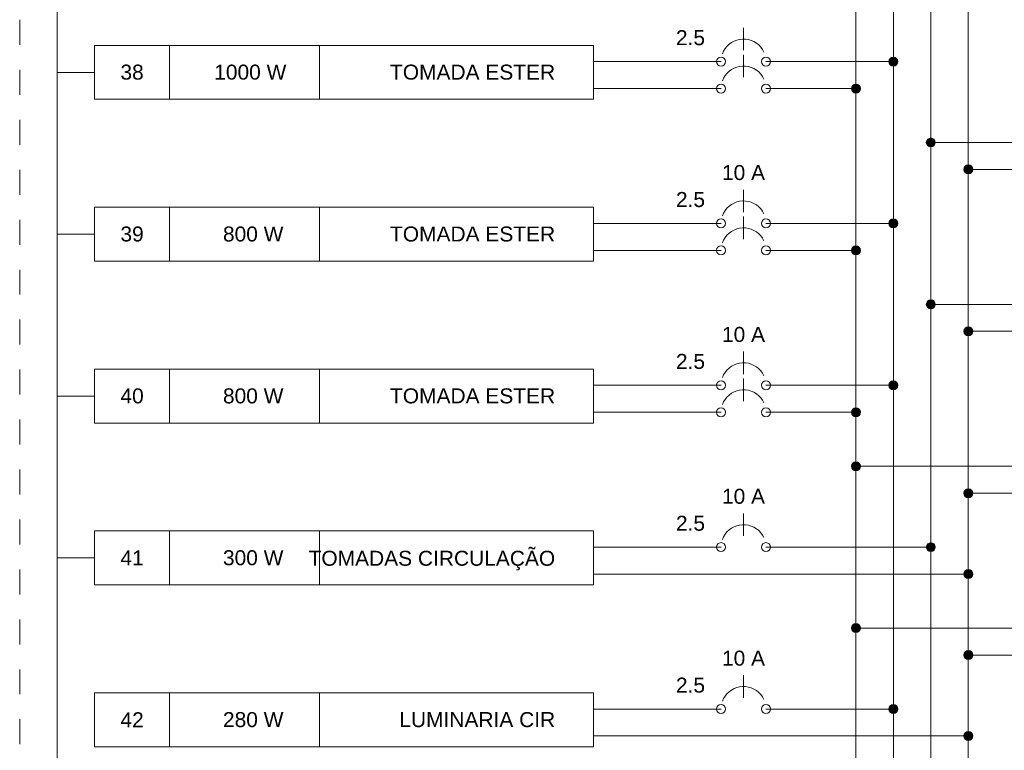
# Model space of a CAD drawing. Header units: feet. Extents: x -18 to 1038, y -110 to 48.
# Tile 93 of 199: x 93.08 to 98.01, y -8.34 to -4.68. Entities that reach past the tile are written whole.
import ezdxf

# ---------------------------------------------------------------- set-up
doc = ezdxf.new("R2010")
doc.units = ezdxf.units.FT
doc.header["$MEASUREMENT"] = 0
doc.linetypes.add('JIS_02_1.2', pattern=[0.25, 0.125, -0.125])
for name, color, linetype, lineweight in [('DI-Barramento Fase 1', 6, 'Continuous', 5), ('DI-Barramento Fase 2', 6, 'Continuous', 5), ('DI-Barramento Fase 3', 6, 'Continuous', 5), ('DI-Barramento Neutro', 6, 'Continuous', 5), ('DI-Disjuntor', 1, 'Continuous', 5), ('DI-Fios', 3, 'Continuous', 5), ('DI-Linhas do diagrama', 9, 'Continuous', 5), ('DI-Pontilhado', 7, 'JIS_02_1.2', 5), ('DI-Textos do diagrama', 7, 'Continuous', 5)]:
    doc.layers.add(name, color=color, linetype=linetype, lineweight=lineweight)
doc.styles.add('Arial', font='arial.ttf')

msp = doc.modelspace()

# ---------------------------------------------------------------- hatches: boundary and pattern name
at = {"layer": 'DI-Linhas do diagrama', "linetype": 'Continuous'}
for points in [[(97.4753, -4.892), (97.4752, -4.89), (97.475, -4.8881), (97.4746, -4.8862), (97.474, -4.8843), (97.4732, -4.8825), (97.4723, -4.8807), (97.4713, -4.8791), (97.4701, -4.8775), (97.4687, -4.8761), (97.4673, -4.8747), (97.4657, -4.8735), (97.4641, -4.8725), (97.4623, -4.8716), (97.4605, -4.8708), (97.4587, -4.8702), (97.4567, -4.8698), (97.4548, -4.8696), (97.4528, -4.8695), (97.4509, -4.8696), (97.4489, -4.8698), (97.447, -4.8702), (97.4451, -4.8708), (97.4433, -4.8716), (97.4416, -4.8725), (97.4399, -4.8735), (97.4384, -4.8747), (97.4369, -4.8761), (97.4356, -4.8775), (97.4344, -4.8791), (97.4333, -4.8807), (97.4324, -4.8825), (97.4317, -4.8843), (97.4311, -4.8862), (97.4307, -4.8881), (97.4304, -4.89), (97.4303, -4.892), (97.4304, -4.8939), (97.4307, -4.8959), (97.4311, -4.8978), (97.4317, -4.8997), (97.4324, -4.9015), (97.4333, -4.9032), (97.4344, -4.9049), (97.4356, -4.9064), (97.4369, -4.9079), (97.4384, -4.9092), (97.4399, -4.9104), (97.4416, -4.9115), (97.4433, -4.9124), (97.4451, -4.9131), (97.447, -4.9137), (97.4489, -4.9141), (97.4509, -4.9144), (97.4528, -4.9145), (97.4548, -4.9144), (97.4567, -4.9141), (97.4587, -4.9137), (97.4605, -4.9131), (97.4623, -4.9124), (97.4641, -4.9115), (97.4657, -4.9104), (97.4673, -4.9092), (97.4687, -4.9079), (97.4701, -4.9064), (97.4713, -4.9049), (97.4723, -4.9032), (97.4732, -4.9015), (97.474, -4.8997), (97.4746, -4.8978), (97.475, -4.8959), (97.4752, -4.8939)], [(97.2878, -5.027), (97.2877, -5.025), (97.2875, -5.0231), (97.2871, -5.0212), (97.2865, -5.0193), (97.2857, -5.0175), (97.2848, -5.0157), (97.2838, -5.0141), (97.2826, -5.0125), (97.2812, -5.0111), (97.2798, -5.0097), (97.2782, -5.0085), (97.2766, -5.0075), (97.2748, -5.0066), (97.273, -5.0058), (97.2712, -5.0052), (97.2692, -5.0048), (97.2673, -5.0046), (97.2653, -5.0045), (97.2634, -5.0046), (97.2614, -5.0048), (97.2595, -5.0052), (97.2576, -5.0058), (97.2558, -5.0066), (97.2541, -5.0075), (97.2524, -5.0085), (97.2509, -5.0097), (97.2494, -5.0111), (97.2481, -5.0125), (97.2469, -5.0141), (97.2458, -5.0157), (97.2449, -5.0175), (97.2442, -5.0193), (97.2436, -5.0212), (97.2432, -5.0231), (97.2429, -5.025), (97.2428, -5.027), (97.2429, -5.0289), (97.2432, -5.0309), (97.2436, -5.0328), (97.2442, -5.0347), (97.2449, -5.0365), (97.2458, -5.0382), (97.2469, -5.0399), (97.2481, -5.0414), (97.2494, -5.0429), (97.2509, -5.0442), (97.2524, -5.0454), (97.2541, -5.0465), (97.2558, -5.0474), (97.2576, -5.0481), (97.2595, -5.0487), (97.2614, -5.0491), (97.2634, -5.0494), (97.2653, -5.0495), (97.2673, -5.0494), (97.2692, -5.0491), (97.2712, -5.0487), (97.273, -5.0481), (97.2748, -5.0474), (97.2766, -5.0465), (97.2782, -5.0454), (97.2798, -5.0442), (97.2812, -5.0429), (97.2826, -5.0414), (97.2838, -5.0399), (97.2848, -5.0382), (97.2857, -5.0365), (97.2865, -5.0347), (97.2871, -5.0328), (97.2875, -5.0309), (97.2877, -5.0289)], [(97.6628, -5.297), (97.6627, -5.295), (97.6625, -5.2931), (97.6621, -5.2912), (97.6615, -5.2893), (97.6607, -5.2875), (97.6598, -5.2857), (97.6588, -5.2841), (97.6576, -5.2825), (97.6562, -5.2811), (97.6548, -5.2797), (97.6532, -5.2785), (97.6516, -5.2775), (97.6498, -5.2766), (97.648, -5.2758), (97.6462, -5.2752), (97.6442, -5.2748), (97.6423, -5.2746), (97.6403, -5.2745), (97.6384, -5.2746), (97.6364, -5.2748), (97.6345, -5.2752), (97.6326, -5.2758), (97.6308, -5.2766), (97.6291, -5.2775), (97.6274, -5.2785), (97.6259, -5.2797), (97.6244, -5.2811), (97.6231, -5.2825), (97.6219, -5.2841), (97.6208, -5.2857), (97.6199, -5.2875), (97.6192, -5.2893), (97.6186, -5.2912), (97.6182, -5.2931), (97.6179, -5.295), (97.6178, -5.297), (97.6179, -5.2989), (97.6182, -5.3009), (97.6186, -5.3028), (97.6192, -5.3047), (97.6199, -5.3065), (97.6208, -5.3082), (97.6219, -5.3099), (97.6231, -5.3114), (97.6244, -5.3129), (97.6259, -5.3142), (97.6274, -5.3154), (97.6291, -5.3165), (97.6308, -5.3174), (97.6326, -5.3181), (97.6345, -5.3187), (97.6364, -5.3191), (97.6384, -5.3194), (97.6403, -5.3195), (97.6423, -5.3194), (97.6442, -5.3191), (97.6462, -5.3187), (97.648, -5.3181), (97.6498, -5.3174), (97.6516, -5.3165), (97.6532, -5.3154), (97.6548, -5.3142), (97.6562, -5.3129), (97.6576, -5.3114), (97.6588, -5.3099), (97.6598, -5.3082), (97.6607, -5.3065), (97.6615, -5.3047), (97.6621, -5.3028), (97.6625, -5.3009), (97.6627, -5.2989)], [(97.8503, -5.432), (97.8502, -5.43), (97.85, -5.4281), (97.8496, -5.4262), (97.849, -5.4243), (97.8482, -5.4225), (97.8473, -5.4207), (97.8463, -5.4191), (97.8451, -5.4175), (97.8437, -5.4161), (97.8423, -5.4147), (97.8407, -5.4135), (97.8391, -5.4125), (97.8373, -5.4116), (97.8355, -5.4108), (97.8337, -5.4102), (97.8317, -5.4098), (97.8298, -5.4096), (97.8278, -5.4095), (97.8259, -5.4096), (97.8239, -5.4098), (97.822, -5.4102), (97.8201, -5.4108), (97.8183, -5.4116), (97.8166, -5.4125), (97.8149, -5.4135), (97.8134, -5.4147), (97.8119, -5.4161), (97.8106, -5.4175), (97.8094, -5.4191), (97.8083, -5.4207), (97.8074, -5.4225), (97.8067, -5.4243), (97.8061, -5.4262), (97.8057, -5.4281), (97.8054, -5.43), (97.8053, -5.432), (97.8054, -5.4339), (97.8057, -5.4359), (97.8061, -5.4378), (97.8067, -5.4397), (97.8074, -5.4415), (97.8083, -5.4432), (97.8094, -5.4449), (97.8106, -5.4464), (97.8119, -5.4479), (97.8134, -5.4492), (97.8149, -5.4504), (97.8166, -5.4515), (97.8183, -5.4524), (97.8201, -5.4531), (97.822, -5.4537), (97.8239, -5.4541), (97.8259, -5.4544), (97.8278, -5.4545), (97.8298, -5.4544), (97.8317, -5.4541), (97.8337, -5.4537), (97.8355, -5.4531), (97.8373, -5.4524), (97.8391, -5.4515), (97.8407, -5.4504), (97.8423, -5.4492), (97.8437, -5.4479), (97.8451, -5.4464), (97.8463, -5.4449), (97.8473, -5.4432), (97.8482, -5.4415), (97.849, -5.4397), (97.8496, -5.4378), (97.85, -5.4359), (97.8502, -5.4339)], [(97.4753, -5.702), (97.4752, -5.7), (97.475, -5.6981), (97.4746, -5.6962), (97.474, -5.6943), (97.4732, -5.6925), (97.4723, -5.6907), (97.4713, -5.6891), (97.4701, -5.6875), (97.4687, -5.6861), (97.4673, -5.6847), (97.4657, -5.6835), (97.4641, -5.6825), (97.4623, -5.6816), (97.4605, -5.6808), (97.4587, -5.6802), (97.4567, -5.6798), (97.4548, -5.6796), (97.4528, -5.6795), (97.4509, -5.6796), (97.4489, -5.6798), (97.447, -5.6802), (97.4451, -5.6808), (97.4433, -5.6816), (97.4416, -5.6825), (97.4399, -5.6835), (97.4384, -5.6847), (97.4369, -5.6861), (97.4356, -5.6875), (97.4344, -5.6891), (97.4333, -5.6907), (97.4324, -5.6925), (97.4317, -5.6943), (97.4311, -5.6962), (97.4307, -5.6981), (97.4304, -5.7), (97.4303, -5.702), (97.4304, -5.7039), (97.4307, -5.7059), (97.4311, -5.7078), (97.4317, -5.7097), (97.4324, -5.7115), (97.4333, -5.7132), (97.4344, -5.7149), (97.4356, -5.7164), (97.4369, -5.7179), (97.4384, -5.7192), (97.4399, -5.7204), (97.4416, -5.7215), (97.4433, -5.7224), (97.4451, -5.7231), (97.447, -5.7237), (97.4489, -5.7241), (97.4509, -5.7244), (97.4528, -5.7245), (97.4548, -5.7244), (97.4567, -5.7241), (97.4587, -5.7237), (97.4605, -5.7231), (97.4623, -5.7224), (97.4641, -5.7215), (97.4657, -5.7204), (97.4673, -5.7192), (97.4687, -5.7179), (97.4701, -5.7164), (97.4713, -5.7149), (97.4723, -5.7132), (97.4732, -5.7115), (97.474, -5.7097), (97.4746, -5.7078), (97.475, -5.7059), (97.4752, -5.7039)], [(97.2878, -5.837), (97.2877, -5.835), (97.2875, -5.8331), (97.2871, -5.8312), (97.2865, -5.8293), (97.2857, -5.8275), (97.2848, -5.8257), (97.2838, -5.8241), (97.2826, -5.8225), (97.2812, -5.8211), (97.2798, -5.8197), (97.2782, -5.8185), (97.2766, -5.8175), (97.2748, -5.8166), (97.273, -5.8158), (97.2712, -5.8152), (97.2692, -5.8148), (97.2673, -5.8146), (97.2653, -5.8145), (97.2634, -5.8146), (97.2614, -5.8148), (97.2595, -5.8152), (97.2576, -5.8158), (97.2558, -5.8166), (97.2541, -5.8175), (97.2524, -5.8185), (97.2509, -5.8197), (97.2494, -5.8211), (97.2481, -5.8225), (97.2469, -5.8241), (97.2458, -5.8257), (97.2449, -5.8275), (97.2442, -5.8293), (97.2436, -5.8312), (97.2432, -5.8331), (97.2429, -5.835), (97.2428, -5.837), (97.2429, -5.8389), (97.2432, -5.8409), (97.2436, -5.8428), (97.2442, -5.8447), (97.2449, -5.8465), (97.2458, -5.8482), (97.2469, -5.8499), (97.2481, -5.8514), (97.2494, -5.8529), (97.2509, -5.8542), (97.2524, -5.8554), (97.2541, -5.8565), (97.2558, -5.8574), (97.2576, -5.8581), (97.2595, -5.8587), (97.2614, -5.8591), (97.2634, -5.8594), (97.2653, -5.8595), (97.2673, -5.8594), (97.2692, -5.8591), (97.2712, -5.8587), (97.273, -5.8581), (97.2748, -5.8574), (97.2766, -5.8565), (97.2782, -5.8554), (97.2798, -5.8542), (97.2812, -5.8529), (97.2826, -5.8514), (97.2838, -5.8499), (97.2848, -5.8482), (97.2857, -5.8465), (97.2865, -5.8447), (97.2871, -5.8428), (97.2875, -5.8409), (97.2877, -5.8389)], [(97.6628, -6.107), (97.6627, -6.105), (97.6625, -6.1031), (97.6621, -6.1012), (97.6615, -6.0993), (97.6607, -6.0975), (97.6598, -6.0957), (97.6588, -6.0941), (97.6576, -6.0925), (97.6562, -6.0911), (97.6548, -6.0897), (97.6532, -6.0885), (97.6516, -6.0875), (97.6498, -6.0866), (97.648, -6.0858), (97.6462, -6.0852), (97.6442, -6.0848), (97.6423, -6.0846), (97.6403, -6.0845), (97.6384, -6.0846), (97.6364, -6.0848), (97.6345, -6.0852), (97.6326, -6.0858), (97.6308, -6.0866), (97.6291, -6.0875), (97.6274, -6.0885), (97.6259, -6.0897), (97.6244, -6.0911), (97.6231, -6.0925), (97.6219, -6.0941), (97.6208, -6.0957), (97.6199, -6.0975), (97.6192, -6.0993), (97.6186, -6.1012), (97.6182, -6.1031), (97.6179, -6.105), (97.6178, -6.107), (97.6179, -6.1089), (97.6182, -6.1109), (97.6186, -6.1128), (97.6192, -6.1147), (97.6199, -6.1165), (97.6208, -6.1182), (97.6219, -6.1199), (97.6231, -6.1214), (97.6244, -6.1229), (97.6259, -6.1242), (97.6274, -6.1254), (97.6291, -6.1265), (97.6308, -6.1274), (97.6326, -6.1281), (97.6345, -6.1287), (97.6364, -6.1291), (97.6384, -6.1294), (97.6403, -6.1295), (97.6423, -6.1294), (97.6442, -6.1291), (97.6462, -6.1287), (97.648, -6.1281), (97.6498, -6.1274), (97.6516, -6.1265), (97.6532, -6.1254), (97.6548, -6.1242), (97.6562, -6.1229), (97.6576, -6.1214), (97.6588, -6.1199), (97.6598, -6.1182), (97.6607, -6.1165), (97.6615, -6.1147), (97.6621, -6.1128), (97.6625, -6.1109), (97.6627, -6.1089)], [(97.8503, -6.242), (97.8502, -6.24), (97.85, -6.2381), (97.8496, -6.2362), (97.849, -6.2343), (97.8482, -6.2325), (97.8473, -6.2307), (97.8463, -6.2291), (97.8451, -6.2275), (97.8437, -6.2261), (97.8423, -6.2247), (97.8407, -6.2235), (97.8391, -6.2225), (97.8373, -6.2216), (97.8355, -6.2208), (97.8337, -6.2202), (97.8317, -6.2198), (97.8298, -6.2196), (97.8278, -6.2195), (97.8259, -6.2196), (97.8239, -6.2198), (97.822, -6.2202), (97.8201, -6.2208), (97.8183, -6.2216), (97.8166, -6.2225), (97.8149, -6.2235), (97.8134, -6.2247), (97.8119, -6.2261), (97.8106, -6.2275), (97.8094, -6.2291), (97.8083, -6.2307), (97.8074, -6.2325), (97.8067, -6.2343), (97.8061, -6.2362), (97.8057, -6.2381), (97.8054, -6.24), (97.8053, -6.242), (97.8054, -6.2439), (97.8057, -6.2459), (97.8061, -6.2478), (97.8067, -6.2497), (97.8074, -6.2515), (97.8083, -6.2532), (97.8094, -6.2549), (97.8106, -6.2564), (97.8119, -6.2579), (97.8134, -6.2592), (97.8149, -6.2604), (97.8166, -6.2615), (97.8183, -6.2624), (97.8201, -6.2631), (97.822, -6.2637), (97.8239, -6.2641), (97.8259, -6.2644), (97.8278, -6.2645), (97.8298, -6.2644), (97.8317, -6.2641), (97.8337, -6.2637), (97.8355, -6.2631), (97.8373, -6.2624), (97.8391, -6.2615), (97.8407, -6.2604), (97.8423, -6.2592), (97.8437, -6.2579), (97.8451, -6.2564), (97.8463, -6.2549), (97.8473, -6.2532), (97.8482, -6.2515), (97.849, -6.2497), (97.8496, -6.2478), (97.85, -6.2459), (97.8502, -6.2439)], [(97.4753, -6.512), (97.4752, -6.51), (97.475, -6.5081), (97.4746, -6.5062), (97.474, -6.5043), (97.4732, -6.5025), (97.4723, -6.5007), (97.4713, -6.4991), (97.4701, -6.4975), (97.4687, -6.4961), (97.4673, -6.4947), (97.4657, -6.4935), (97.4641, -6.4925), (97.4623, -6.4916), (97.4605, -6.4908), (97.4587, -6.4902), (97.4567, -6.4898), (97.4548, -6.4896), (97.4528, -6.4895), (97.4509, -6.4896), (97.4489, -6.4898), (97.447, -6.4902), (97.4451, -6.4908), (97.4433, -6.4916), (97.4416, -6.4925), (97.4399, -6.4935), (97.4384, -6.4947), (97.4369, -6.4961), (97.4356, -6.4975), (97.4344, -6.4991), (97.4333, -6.5007), (97.4324, -6.5025), (97.4317, -6.5043), (97.4311, -6.5062), (97.4307, -6.5081), (97.4304, -6.51), (97.4303, -6.512), (97.4304, -6.5139), (97.4307, -6.5159), (97.4311, -6.5178), (97.4317, -6.5197), (97.4324, -6.5215), (97.4333, -6.5232), (97.4344, -6.5249), (97.4356, -6.5264), (97.4369, -6.5279), (97.4384, -6.5292), (97.4399, -6.5304), (97.4416, -6.5315), (97.4433, -6.5324), (97.4451, -6.5331), (97.447, -6.5337), (97.4489, -6.5341), (97.4509, -6.5344), (97.4528, -6.5345), (97.4548, -6.5344), (97.4567, -6.5341), (97.4587, -6.5337), (97.4605, -6.5331), (97.4623, -6.5324), (97.4641, -6.5315), (97.4657, -6.5304), (97.4673, -6.5292), (97.4687, -6.5279), (97.4701, -6.5264), (97.4713, -6.5249), (97.4723, -6.5232), (97.4732, -6.5215), (97.474, -6.5197), (97.4746, -6.5178), (97.475, -6.5159), (97.4752, -6.5139)], [(97.2878, -6.647), (97.2877, -6.645), (97.2875, -6.6431), (97.2871, -6.6412), (97.2865, -6.6393), (97.2857, -6.6375), (97.2848, -6.6357), (97.2838, -6.6341), (97.2826, -6.6325), (97.2812, -6.6311), (97.2798, -6.6297), (97.2782, -6.6285), (97.2766, -6.6275), (97.2748, -6.6266), (97.273, -6.6258), (97.2712, -6.6252), (97.2692, -6.6248), (97.2673, -6.6246), (97.2653, -6.6245), (97.2634, -6.6246), (97.2614, -6.6248), (97.2595, -6.6252), (97.2576, -6.6258), (97.2558, -6.6266), (97.2541, -6.6275), (97.2524, -6.6285), (97.2509, -6.6297), (97.2494, -6.6311), (97.2481, -6.6325), (97.2469, -6.6341), (97.2458, -6.6357), (97.2449, -6.6375), (97.2442, -6.6393), (97.2436, -6.6412), (97.2432, -6.6431), (97.2429, -6.645), (97.2428, -6.647), (97.2429, -6.6489), (97.2432, -6.6509), (97.2436, -6.6528), (97.2442, -6.6547), (97.2449, -6.6565), (97.2458, -6.6582), (97.2469, -6.6599), (97.2481, -6.6614), (97.2494, -6.6629), (97.2509, -6.6642), (97.2524, -6.6654), (97.2541, -6.6665), (97.2558, -6.6674), (97.2576, -6.6681), (97.2595, -6.6687), (97.2614, -6.6691), (97.2634, -6.6694), (97.2653, -6.6695), (97.2673, -6.6694), (97.2692, -6.6691), (97.2712, -6.6687), (97.273, -6.6681), (97.2748, -6.6674), (97.2766, -6.6665), (97.2782, -6.6654), (97.2798, -6.6642), (97.2812, -6.6629), (97.2826, -6.6614), (97.2838, -6.6599), (97.2848, -6.6582), (97.2857, -6.6565), (97.2865, -6.6547), (97.2871, -6.6528), (97.2875, -6.6509), (97.2877, -6.6489)], [(97.2878, -6.917), (97.2877, -6.915), (97.2875, -6.9131), (97.2871, -6.9112), (97.2865, -6.9093), (97.2857, -6.9075), (97.2848, -6.9057), (97.2838, -6.9041), (97.2826, -6.9025), (97.2812, -6.9011), (97.2798, -6.8997), (97.2782, -6.8985), (97.2766, -6.8975), (97.2748, -6.8966), (97.273, -6.8958), (97.2712, -6.8952), (97.2692, -6.8948), (97.2673, -6.8946), (97.2653, -6.8945), (97.2634, -6.8946), (97.2614, -6.8948), (97.2595, -6.8952), (97.2576, -6.8958), (97.2558, -6.8966), (97.2541, -6.8975), (97.2524, -6.8985), (97.2509, -6.8997), (97.2494, -6.9011), (97.2481, -6.9025), (97.2469, -6.9041), (97.2458, -6.9057), (97.2449, -6.9075), (97.2442, -6.9093), (97.2436, -6.9112), (97.2432, -6.9131), (97.2429, -6.915), (97.2428, -6.917), (97.2429, -6.9189), (97.2432, -6.9209), (97.2436, -6.9228), (97.2442, -6.9247), (97.2449, -6.9265), (97.2458, -6.9282), (97.2469, -6.9299), (97.2481, -6.9314), (97.2494, -6.9329), (97.2509, -6.9342), (97.2524, -6.9354), (97.2541, -6.9365), (97.2558, -6.9374), (97.2576, -6.9381), (97.2595, -6.9387), (97.2614, -6.9391), (97.2634, -6.9394), (97.2653, -6.9395), (97.2673, -6.9394), (97.2692, -6.9391), (97.2712, -6.9387), (97.273, -6.9381), (97.2748, -6.9374), (97.2766, -6.9365), (97.2782, -6.9354), (97.2798, -6.9342), (97.2812, -6.9329), (97.2826, -6.9314), (97.2838, -6.9299), (97.2848, -6.9282), (97.2857, -6.9265), (97.2865, -6.9247), (97.2871, -6.9228), (97.2875, -6.9209), (97.2877, -6.9189)], [(97.8503, -7.052), (97.8502, -7.05), (97.85, -7.0481), (97.8496, -7.0462), (97.849, -7.0443), (97.8482, -7.0425), (97.8473, -7.0407), (97.8463, -7.0391), (97.8451, -7.0375), (97.8437, -7.0361), (97.8423, -7.0347), (97.8407, -7.0336), (97.8391, -7.0325), (97.8373, -7.0316), (97.8355, -7.0308), (97.8337, -7.0302), (97.8317, -7.0298), (97.8298, -7.0296), (97.8278, -7.0295), (97.8259, -7.0296), (97.8239, -7.0298), (97.822, -7.0302), (97.8201, -7.0308), (97.8183, -7.0316), (97.8166, -7.0325), (97.8149, -7.0336), (97.8134, -7.0347), (97.8119, -7.0361), (97.8106, -7.0375), (97.8094, -7.0391), (97.8083, -7.0407), (97.8074, -7.0425), (97.8067, -7.0443), (97.8061, -7.0462), (97.8057, -7.0481), (97.8054, -7.05), (97.8053, -7.052), (97.8054, -7.0539), (97.8057, -7.0559), (97.8061, -7.0578), (97.8067, -7.0597), (97.8074, -7.0615), (97.8083, -7.0632), (97.8094, -7.0649), (97.8106, -7.0664), (97.8119, -7.0679), (97.8134, -7.0692), (97.8149, -7.0704), (97.8166, -7.0715), (97.8183, -7.0724), (97.8201, -7.0731), (97.822, -7.0737), (97.8239, -7.0741), (97.8259, -7.0744), (97.8278, -7.0745), (97.8298, -7.0744), (97.8317, -7.0741), (97.8337, -7.0737), (97.8355, -7.0731), (97.8373, -7.0724), (97.8391, -7.0715), (97.8407, -7.0704), (97.8423, -7.0692), (97.8437, -7.0679), (97.8451, -7.0664), (97.8463, -7.0649), (97.8473, -7.0632), (97.8482, -7.0615), (97.849, -7.0597), (97.8496, -7.0578), (97.85, -7.0559), (97.8502, -7.0539)], [(97.6628, -7.322), (97.6627, -7.32), (97.6625, -7.3181), (97.6621, -7.3162), (97.6615, -7.3143), (97.6607, -7.3125), (97.6598, -7.3107), (97.6588, -7.3091), (97.6576, -7.3075), (97.6562, -7.3061), (97.6548, -7.3047), (97.6532, -7.3036), (97.6516, -7.3025), (97.6498, -7.3016), (97.648, -7.3008), (97.6462, -7.3002), (97.6442, -7.2998), (97.6423, -7.2996), (97.6403, -7.2995), (97.6384, -7.2996), (97.6364, -7.2998), (97.6345, -7.3002), (97.6326, -7.3008), (97.6308, -7.3016), (97.6291, -7.3025), (97.6274, -7.3036), (97.6259, -7.3047), (97.6244, -7.3061), (97.6231, -7.3075), (97.6219, -7.3091), (97.6208, -7.3107), (97.6199, -7.3125), (97.6192, -7.3143), (97.6186, -7.3162), (97.6182, -7.3181), (97.6179, -7.32), (97.6178, -7.322), (97.6179, -7.3239), (97.6182, -7.3259), (97.6186, -7.3278), (97.6192, -7.3297), (97.6199, -7.3315), (97.6208, -7.3332), (97.6219, -7.3349), (97.6231, -7.3364), (97.6244, -7.3379), (97.6259, -7.3392), (97.6274, -7.3404), (97.6291, -7.3415), (97.6308, -7.3424), (97.6326, -7.3431), (97.6345, -7.3437), (97.6364, -7.3441), (97.6384, -7.3444), (97.6403, -7.3445), (97.6423, -7.3444), (97.6442, -7.3441), (97.6462, -7.3437), (97.648, -7.3431), (97.6498, -7.3424), (97.6516, -7.3415), (97.6532, -7.3404), (97.6548, -7.3392), (97.6562, -7.3379), (97.6576, -7.3364), (97.6588, -7.3349), (97.6598, -7.3332), (97.6607, -7.3315), (97.6615, -7.3297), (97.6621, -7.3278), (97.6625, -7.3259), (97.6627, -7.3239)], [(97.8503, -7.457), (97.8502, -7.455), (97.85, -7.4531), (97.8496, -7.4512), (97.849, -7.4493), (97.8482, -7.4475), (97.8473, -7.4457), (97.8463, -7.4441), (97.8451, -7.4425), (97.8437, -7.4411), (97.8423, -7.4397), (97.8407, -7.4386), (97.8391, -7.4375), (97.8373, -7.4366), (97.8355, -7.4358), (97.8337, -7.4352), (97.8317, -7.4348), (97.8298, -7.4346), (97.8278, -7.4345), (97.8259, -7.4346), (97.8239, -7.4348), (97.822, -7.4352), (97.8201, -7.4358), (97.8183, -7.4366), (97.8166, -7.4375), (97.8149, -7.4386), (97.8134, -7.4397), (97.8119, -7.4411), (97.8106, -7.4425), (97.8094, -7.4441), (97.8083, -7.4457), (97.8074, -7.4475), (97.8067, -7.4493), (97.8061, -7.4512), (97.8057, -7.4531), (97.8054, -7.455), (97.8053, -7.457), (97.8054, -7.4589), (97.8057, -7.4609), (97.8061, -7.4628), (97.8067, -7.4647), (97.8074, -7.4665), (97.8083, -7.4682), (97.8094, -7.4699), (97.8106, -7.4714), (97.8119, -7.4729), (97.8134, -7.4742), (97.8149, -7.4754), (97.8166, -7.4765), (97.8183, -7.4774), (97.8201, -7.4781), (97.822, -7.4787), (97.8239, -7.4791), (97.8259, -7.4794), (97.8278, -7.4795), (97.8298, -7.4794), (97.8317, -7.4791), (97.8337, -7.4787), (97.8355, -7.4781), (97.8373, -7.4774), (97.8391, -7.4765), (97.8407, -7.4754), (97.8423, -7.4742), (97.8437, -7.4729), (97.8451, -7.4714), (97.8463, -7.4699), (97.8473, -7.4682), (97.8482, -7.4665), (97.849, -7.4647), (97.8496, -7.4628), (97.85, -7.4609), (97.8502, -7.4589)], [(97.2878, -7.727), (97.2877, -7.725), (97.2875, -7.7231), (97.2871, -7.7212), (97.2865, -7.7193), (97.2857, -7.7175), (97.2848, -7.7157), (97.2838, -7.7141), (97.2826, -7.7125), (97.2812, -7.7111), (97.2798, -7.7097), (97.2782, -7.7086), (97.2766, -7.7075), (97.2748, -7.7066), (97.273, -7.7058), (97.2712, -7.7052), (97.2692, -7.7048), (97.2673, -7.7046), (97.2653, -7.7045), (97.2634, -7.7046), (97.2614, -7.7048), (97.2595, -7.7052), (97.2576, -7.7058), (97.2558, -7.7066), (97.2541, -7.7075), (97.2524, -7.7086), (97.2509, -7.7097), (97.2494, -7.7111), (97.2481, -7.7125), (97.2469, -7.7141), (97.2458, -7.7157), (97.2449, -7.7175), (97.2442, -7.7193), (97.2436, -7.7212), (97.2432, -7.7231), (97.2429, -7.725), (97.2428, -7.727), (97.2429, -7.7289), (97.2432, -7.7309), (97.2436, -7.7328), (97.2442, -7.7347), (97.2449, -7.7365), (97.2458, -7.7382), (97.2469, -7.7399), (97.2481, -7.7414), (97.2494, -7.7429), (97.2509, -7.7442), (97.2524, -7.7454), (97.2541, -7.7465), (97.2558, -7.7474), (97.2576, -7.7481), (97.2595, -7.7487), (97.2614, -7.7491), (97.2634, -7.7494), (97.2653, -7.7495), (97.2673, -7.7494), (97.2692, -7.7491), (97.2712, -7.7487), (97.273, -7.7481), (97.2748, -7.7474), (97.2766, -7.7465), (97.2782, -7.7454), (97.2798, -7.7442), (97.2812, -7.7429), (97.2826, -7.7414), (97.2838, -7.7399), (97.2848, -7.7382), (97.2857, -7.7365), (97.2865, -7.7347), (97.2871, -7.7328), (97.2875, -7.7309), (97.2877, -7.7289)], [(97.8503, -7.862), (97.8502, -7.86), (97.85, -7.8581), (97.8496, -7.8562), (97.849, -7.8543), (97.8482, -7.8525), (97.8473, -7.8507), (97.8463, -7.8491), (97.8451, -7.8475), (97.8437, -7.8461), (97.8423, -7.8447), (97.8407, -7.8436), (97.8391, -7.8425), (97.8373, -7.8416), (97.8355, -7.8408), (97.8337, -7.8402), (97.8317, -7.8398), (97.8298, -7.8396), (97.8278, -7.8395), (97.8259, -7.8396), (97.8239, -7.8398), (97.822, -7.8402), (97.8201, -7.8408), (97.8183, -7.8416), (97.8166, -7.8425), (97.8149, -7.8436), (97.8134, -7.8447), (97.8119, -7.8461), (97.8106, -7.8475), (97.8094, -7.8491), (97.8083, -7.8507), (97.8074, -7.8525), (97.8067, -7.8543), (97.8061, -7.8562), (97.8057, -7.8581), (97.8054, -7.86), (97.8053, -7.862), (97.8054, -7.8639), (97.8057, -7.8659), (97.8061, -7.8678), (97.8067, -7.8697), (97.8074, -7.8715), (97.8083, -7.8732), (97.8094, -7.8749), (97.8106, -7.8764), (97.8119, -7.8779), (97.8134, -7.8792), (97.8149, -7.8804), (97.8166, -7.8815), (97.8183, -7.8824), (97.8201, -7.8831), (97.822, -7.8837), (97.8239, -7.8841), (97.8259, -7.8844), (97.8278, -7.8845), (97.8298, -7.8844), (97.8317, -7.8841), (97.8337, -7.8837), (97.8355, -7.8831), (97.8373, -7.8824), (97.8391, -7.8815), (97.8407, -7.8804), (97.8423, -7.8792), (97.8437, -7.8779), (97.8451, -7.8764), (97.8463, -7.8749), (97.8473, -7.8732), (97.8482, -7.8715), (97.849, -7.8697), (97.8496, -7.8678), (97.85, -7.8659), (97.8502, -7.8639)], [(97.4753, -8.132), (97.4752, -8.13), (97.475, -8.1281), (97.4746, -8.1262), (97.474, -8.1243), (97.4732, -8.1225), (97.4723, -8.1207), (97.4713, -8.1191), (97.4701, -8.1175), (97.4687, -8.1161), (97.4673, -8.1147), (97.4657, -8.1136), (97.4641, -8.1125), (97.4623, -8.1116), (97.4605, -8.1108), (97.4587, -8.1102), (97.4567, -8.1098), (97.4548, -8.1096), (97.4528, -8.1095), (97.4509, -8.1096), (97.4489, -8.1098), (97.447, -8.1102), (97.4451, -8.1108), (97.4433, -8.1116), (97.4416, -8.1125), (97.4399, -8.1136), (97.4384, -8.1147), (97.4369, -8.1161), (97.4356, -8.1175), (97.4344, -8.1191), (97.4333, -8.1207), (97.4324, -8.1225), (97.4317, -8.1243), (97.4311, -8.1262), (97.4307, -8.1281), (97.4304, -8.13), (97.4303, -8.132), (97.4304, -8.1339), (97.4307, -8.1359), (97.4311, -8.1378), (97.4317, -8.1397), (97.4324, -8.1415), (97.4333, -8.1432), (97.4344, -8.1449), (97.4356, -8.1464), (97.4369, -8.1479), (97.4384, -8.1492), (97.4399, -8.1504), (97.4416, -8.1515), (97.4433, -8.1524), (97.4451, -8.1531), (97.447, -8.1537), (97.4489, -8.1541), (97.4509, -8.1544), (97.4528, -8.1545), (97.4548, -8.1544), (97.4567, -8.1541), (97.4587, -8.1537), (97.4605, -8.1531), (97.4623, -8.1524), (97.4641, -8.1515), (97.4657, -8.1504), (97.4673, -8.1492), (97.4687, -8.1479), (97.4701, -8.1464), (97.4713, -8.1449), (97.4723, -8.1432), (97.4732, -8.1415), (97.474, -8.1397), (97.4746, -8.1378), (97.475, -8.1359), (97.4752, -8.1339)], [(97.8503, -8.267), (97.8502, -8.265), (97.85, -8.2631), (97.8496, -8.2612), (97.849, -8.2593), (97.8482, -8.2575), (97.8473, -8.2557), (97.8463, -8.2541), (97.8451, -8.2525), (97.8437, -8.2511), (97.8423, -8.2497), (97.8407, -8.2486), (97.8391, -8.2475), (97.8373, -8.2466), (97.8355, -8.2458), (97.8337, -8.2452), (97.8317, -8.2448), (97.8298, -8.2446), (97.8278, -8.2445), (97.8259, -8.2446), (97.8239, -8.2448), (97.822, -8.2452), (97.8201, -8.2458), (97.8183, -8.2466), (97.8166, -8.2475), (97.8149, -8.2486), (97.8134, -8.2497), (97.8119, -8.2511), (97.8106, -8.2525), (97.8094, -8.2541), (97.8083, -8.2557), (97.8074, -8.2575), (97.8067, -8.2593), (97.8061, -8.2612), (97.8057, -8.2631), (97.8054, -8.265), (97.8053, -8.267), (97.8054, -8.2689), (97.8057, -8.2709), (97.8061, -8.2728), (97.8067, -8.2747), (97.8074, -8.2765), (97.8083, -8.2782), (97.8094, -8.2799), (97.8106, -8.2814), (97.8119, -8.2829), (97.8134, -8.2842), (97.8149, -8.2854), (97.8166, -8.2865), (97.8183, -8.2874), (97.8201, -8.2881), (97.822, -8.2887), (97.8239, -8.2891), (97.8259, -8.2894), (97.8278, -8.2895), (97.8298, -8.2894), (97.8317, -8.2891), (97.8337, -8.2887), (97.8355, -8.2881), (97.8373, -8.2874), (97.8391, -8.2865), (97.8407, -8.2854), (97.8423, -8.2842), (97.8437, -8.2829), (97.8451, -8.2814), (97.8463, -8.2799), (97.8473, -8.2782), (97.8482, -8.2765), (97.849, -8.2747), (97.8496, -8.2728), (97.85, -8.2709), (97.8502, -8.2689)]]:
    msp.add_hatch(color=256, dxfattribs=at).paths.add_polyline_path(points)

# ---------------------------------------------------------------- linework, layer by layer
at = {"layer": 'DI-Barramento Fase 1'}
msp.add_line((97.2653, -2.546), (97.2653, -11.6285), dxfattribs=at)
at = {"layer": 'DI-Barramento Fase 2'}
msp.add_line((97.4528, -2.546), (97.4528, -11.6285), dxfattribs=at)
at = {"layer": 'DI-Barramento Fase 3'}
msp.add_line((97.6403, -2.546), (97.6403, -11.6285), dxfattribs=at)
at = {"layer": 'DI-Barramento Neutro'}
msp.add_line((97.8278, -2.096), (97.8278, -11.6285), dxfattribs=at)
at = {"layer": 'DI-Disjuntor'}
for p, q in [((96.7028, -4.8357), (96.7028, -4.7232)), ((96.7028, -4.9707), (96.7028, -4.8582)), ((96.7028, -5.6457), (96.7028, -5.5332)), ((96.7028, -5.7807), (96.7028, -5.6682)), ((96.7028, -6.4557), (96.7028, -6.3432)), ((96.7028, -6.5907), (96.7028, -6.4782)), ((96.7028, -7.2657), (96.7028, -7.1532)), ((96.7028, -8.0757), (96.7028, -7.9632))]:
    msp.add_line(p, q, dxfattribs=at)
for points in [[(96.8048, -4.8444), (96.7977, -4.8315), (96.789, -4.8197), (96.7788, -4.809), (96.7674, -4.7998), (96.7548, -4.7922), (96.7413, -4.7863), (96.7272, -4.7821), (96.7126, -4.7799), (96.6979, -4.7796), (96.6833, -4.7812), (96.669, -4.7847), (96.6553, -4.79), (96.6424, -4.7971), (96.6305, -4.8058), (96.6199, -4.816), (96.6107, -4.8274), (96.603, -4.84), (96.5971, -4.8535)], [(96.8048, -4.9794), (96.7977, -4.9665), (96.789, -4.9547), (96.7788, -4.944), (96.7674, -4.9348), (96.7548, -4.9272), (96.7413, -4.9213), (96.7272, -4.9171), (96.7126, -4.9149), (96.6979, -4.9146), (96.6833, -4.9162), (96.669, -4.9197), (96.6553, -4.925), (96.6424, -4.9321), (96.6305, -4.9408), (96.6199, -4.951), (96.6107, -4.9625), (96.603, -4.975), (96.5971, -4.9885)], [(96.8048, -5.6544), (96.7977, -5.6415), (96.789, -5.6297), (96.7788, -5.619), (96.7674, -5.6098), (96.7548, -5.6022), (96.7413, -5.5963), (96.7272, -5.5921), (96.7126, -5.5899), (96.6979, -5.5896), (96.6833, -5.5912), (96.669, -5.5947), (96.6553, -5.6), (96.6424, -5.6071), (96.6305, -5.6158), (96.6199, -5.626), (96.6107, -5.6375), (96.603, -5.65), (96.5971, -5.6635)], [(96.8048, -5.7894), (96.7977, -5.7765), (96.789, -5.7647), (96.7788, -5.754), (96.7674, -5.7448), (96.7548, -5.7372), (96.7413, -5.7313), (96.7272, -5.7271), (96.7126, -5.7249), (96.6979, -5.7246), (96.6833, -5.7262), (96.669, -5.7297), (96.6553, -5.735), (96.6424, -5.7421), (96.6305, -5.7508), (96.6199, -5.761), (96.6107, -5.7725), (96.603, -5.785), (96.5971, -5.7985)], [(96.8048, -6.4644), (96.7977, -6.4515), (96.789, -6.4397), (96.7788, -6.429), (96.7674, -6.4198), (96.7548, -6.4122), (96.7413, -6.4063), (96.7272, -6.4021), (96.7126, -6.3999), (96.6979, -6.3996), (96.6833, -6.4012), (96.669, -6.4047), (96.6553, -6.41), (96.6424, -6.4171), (96.6305, -6.4258), (96.6199, -6.436), (96.6107, -6.4475), (96.603, -6.46), (96.5971, -6.4735)], [(96.8048, -6.5994), (96.7977, -6.5865), (96.789, -6.5747), (96.7788, -6.564), (96.7674, -6.5548), (96.7548, -6.5472), (96.7413, -6.5413), (96.7272, -6.5371), (96.7126, -6.5349), (96.6979, -6.5346), (96.6833, -6.5362), (96.669, -6.5397), (96.6553, -6.545), (96.6424, -6.5521), (96.6305, -6.5608), (96.6199, -6.571), (96.6107, -6.5825), (96.603, -6.595), (96.5971, -6.6085)], [(96.8048, -7.2744), (96.7977, -7.2615), (96.789, -7.2497), (96.7788, -7.239), (96.7674, -7.2298), (96.7548, -7.2222), (96.7413, -7.2163), (96.7272, -7.2121), (96.7126, -7.2099), (96.6979, -7.2096), (96.6833, -7.2112), (96.669, -7.2147), (96.6553, -7.22), (96.6424, -7.2271), (96.6305, -7.2358), (96.6199, -7.246), (96.6107, -7.2575), (96.603, -7.27), (96.5971, -7.2835)], [(96.8048, -8.0844), (96.7977, -8.0715), (96.789, -8.0597), (96.7788, -8.049), (96.7674, -8.0398), (96.7548, -8.0322), (96.7413, -8.0263), (96.7272, -8.0221), (96.7126, -8.0199), (96.6979, -8.0196), (96.6833, -8.0212), (96.669, -8.0247), (96.6553, -8.03), (96.6424, -8.0371), (96.6305, -8.0458), (96.6199, -8.056), (96.6107, -8.0675), (96.603, -8.08), (96.5971, -8.0935)]]:
    msp.add_lwpolyline(points, dxfattribs=at)
for centre in [(96.5903, -4.892), (96.8153, -4.892), (96.5903, -5.027), (96.8153, -5.027), (96.5903, -5.702), (96.8153, -5.702), (96.5903, -5.837), (96.8153, -5.837), (96.5903, -6.512), (96.8153, -6.512), (96.5903, -6.647), (96.8153, -6.647), (96.5903, -7.322), (96.8153, -7.322), (96.5903, -8.132), (96.8153, -8.132)]:
    msp.add_circle(centre, 0.0225, dxfattribs=at)
at = {"layer": 'DI-Fios'}
for p, q in [((93.2678, -12.041), (93.2678, -3.6335)), ((93.4553, -4.946), (93.2678, -4.946)), ((93.4553, -5.756), (93.2678, -5.756)), ((93.4553, -6.566), (93.2678, -6.566)), ((93.4553, -7.376), (93.2678, -7.376))]:
    msp.add_line(p, q, dxfattribs=at)
at = {"layer": 'DI-Linhas do diagrama'}
for p, q in [((95.9528, -4.811), (93.4553, -4.811)), ((93.4553, -4.811), (93.4553, -5.081)), ((93.8303, -5.081), (93.8303, -4.811)), ((94.5803, -5.081), (94.5803, -4.811)), ((95.9528, -5.081), (95.9528, -4.811)), ((95.9528, -4.892), (96.5903, -4.892)), ((97.4528, -4.892), (96.8153, -4.892)), ((95.9528, -5.027), (96.5903, -5.027)), ((97.2653, -5.027), (96.8153, -5.027)), ((93.4553, -5.081), (95.9528, -5.081)), ((97.6403, -5.297), (98.2778, -5.297)), ((97.8278, -5.432), (99.1403, -5.432)), ((95.9528, -5.621), (93.4553, -5.621)), ((93.4553, -5.621), (93.4553, -5.891)), ((93.8303, -5.891), (93.8303, -5.621)), ((94.5803, -5.891), (94.5803, -5.621)), ((95.9528, -5.891), (95.9528, -5.621)), ((95.9528, -5.702), (96.5903, -5.702)), ((97.4528, -5.702), (96.8153, -5.702)), ((95.9528, -5.837), (96.5903, -5.837)), ((97.2653, -5.837), (96.8153, -5.837)), ((93.4553, -5.891), (95.9528, -5.891)), ((97.6403, -6.107), (98.2778, -6.107)), ((97.8278, -6.242), (99.1403, -6.242)), ((95.9528, -6.431), (93.4553, -6.431)), ((93.4553, -6.431), (93.4553, -6.701)), ((93.8303, -6.701), (93.8303, -6.431)), ((94.5803, -6.701), (94.5803, -6.431)), ((95.9528, -6.701), (95.9528, -6.431)), ((95.9528, -6.512), (96.5903, -6.512)), ((97.4528, -6.512), (96.8153, -6.512)), ((95.9528, -6.647), (96.5903, -6.647)), ((97.2653, -6.647), (96.8153, -6.647)), ((93.4553, -6.701), (95.9528, -6.701)), ((97.2653, -6.917), (98.2778, -6.917)), ((97.8278, -7.052), (99.1403, -7.052)), ((95.9528, -7.241), (93.4553, -7.241)), ((93.4553, -7.241), (93.4553, -7.511)), ((93.8303, -7.511), (93.8303, -7.241)), ((94.5803, -7.511), (94.5803, -7.241)), ((95.9528, -7.511), (95.9528, -7.241)), ((95.9528, -7.322), (96.5903, -7.322)), ((97.6403, -7.322), (96.8153, -7.322)), ((95.9528, -7.457), (97.8278, -7.457)), ((93.4553, -7.511), (95.9528, -7.511)), ((97.2653, -7.727), (98.2778, -7.727)), ((97.8278, -7.862), (99.1403, -7.862)), ((95.9528, -8.051), (93.4553, -8.051)), ((93.4553, -8.051), (93.4553, -8.321)), ((93.8303, -8.321), (93.8303, -8.051)), ((94.5803, -8.321), (94.5803, -8.051)), ((95.9528, -8.321), (95.9528, -8.051)), ((95.9528, -8.132), (96.5903, -8.132)), ((97.4528, -8.132), (96.8153, -8.132)), ((95.9528, -8.267), (97.8278, -8.267)), ((93.4553, -8.321), (95.9528, -8.321))]:
    msp.add_line(p, q, dxfattribs=at)
for centre in [(97.4528, -4.892), (97.4528, -4.892), (97.2653, -5.027), (97.2653, -5.027), (97.6403, -5.297), (97.6403, -5.297), (97.8278, -5.432), (97.8278, -5.432), (97.4528, -5.702), (97.4528, -5.702), (97.2653, -5.837), (97.2653, -5.837), (97.6403, -6.107), (97.6403, -6.107), (97.8278, -6.242), (97.8278, -6.242), (97.4528, -6.512), (97.4528, -6.512), (97.2653, -6.647), (97.2653, -6.647), (97.2653, -6.917), (97.2653, -6.917), (97.8278, -7.052), (97.8278, -7.052), (97.6403, -7.322), (97.6403, -7.322), (97.8278, -7.457), (97.8278, -7.457), (97.2653, -7.727), (97.2653, -7.727), (97.8278, -7.862), (97.8278, -7.862), (97.4528, -8.132), (97.4528, -8.132), (97.8278, -8.267), (97.8278, -8.267)]:
    msp.add_circle(centre, 0.0225, dxfattribs=at)
at = {"layer": 'DI-Pontilhado'}
msp.add_line((93.0803, -1.6835), (93.0803, -12.266), dxfattribs=at)

# ---------------------------------------------------------------- texts
at = {"layer": 'DI-Textos do diagrama', "char_height": 0.075, "line_spacing_factor": 0.6, "style": 'Arial'}
for s, insert, width, attachment_point in [('2.5', (96.5103, -4.811), 0.291197, 9), ('38', (93.6428, -4.9835), 0.233003, 8), ('  1000 W', (94.2053, -4.9835), 0.838377, 8), ('TOMADA ESTER', (95.7603, -4.9835), 1.653773, 9), ('10 A', (96.7028, -5.486), 0.431021, 8), ('2.5', (96.5103, -5.621), 0.291197, 9), ('39', (93.6428, -5.7935), 0.233003, 8), ('   800 W', (94.2053, -5.7935), 0.780069, 8), ('TOMADA ESTER', (95.7603, -5.7935), 1.653773, 9), ('10 A', (96.7028, -6.296), 0.431021, 8), ('2.5', (96.5103, -6.431), 0.291197, 9), ('40', (93.6428, -6.6035), 0.233003, 8), ('   800 W', (94.2053, -6.6035), 0.780069, 8), ('TOMADA ESTER', (95.7603, -6.6035), 1.653773, 9), ('10 A', (96.7028, -7.106), 0.431021, 8), ('2.5', (96.5103, -7.241), 0.291197, 9), ('41', (93.6428, -7.4135), 0.233003, 8), ('   300 W', (94.2053, -7.4135), 0.780069, 8), ('TOMADAS CIRCULAÇÃO', (95.7603, -7.4382), 2.468941, 9), ('10 A', (96.7028, -7.916), 0.431021, 8), ('2.5', (96.5103, -8.051), 0.291197, 9), ('42', (93.6428, -8.2235), 0.233003, 8), ('   280 W', (94.2053, -8.2235), 0.780069, 8), ('LUMINARIA CIR', (95.7603, -8.2235), 1.560366, 9)]:
    msp.add_mtext(s, dxfattribs=dict(at, insert=insert, width=width, attachment_point=attachment_point))

doc.saveas('drawing.dxf')
